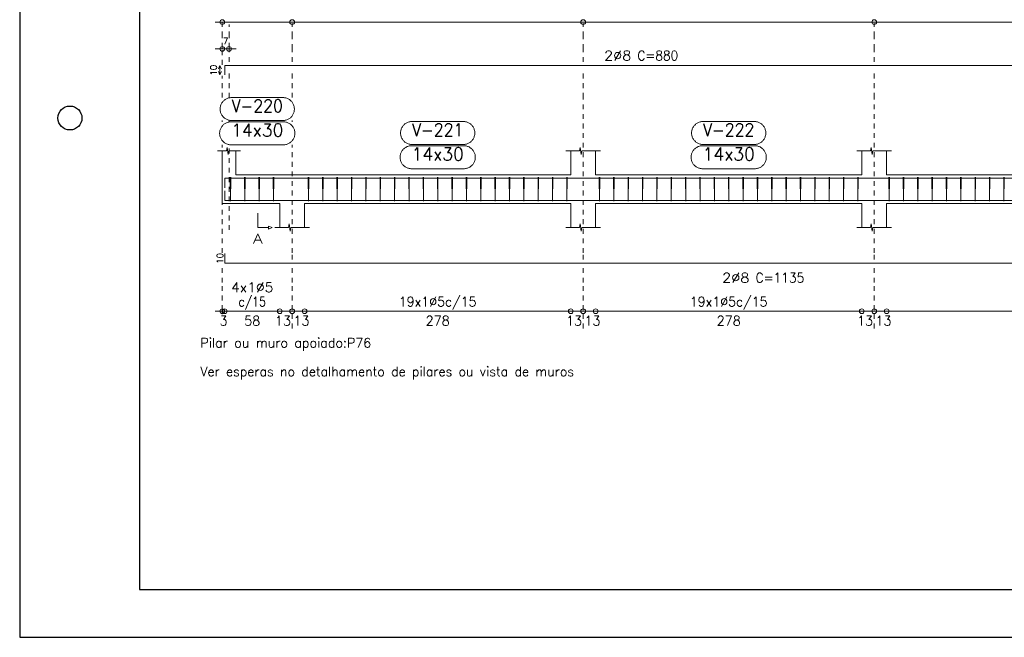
# Model space of a CAD drawing. Header units: millimetres. Extents: x -80 to 444, y 0 to 170.
# Tile 53 of 133: x 90 to 111, y 65 to 78. Entities that reach past the tile are written whole.
import ezdxf
from ezdxf.enums import TextEntityAlignment as Align

# ---------------------------------------------------------------- set-up
doc = ezdxf.new("R2010")
doc.units = ezdxf.units.MM
doc.linetypes.add('CYPE_PUNTO', pattern=[0.075, 0, -0.075])
for name, color, linetype, lineweight in [('ARM_COMPRIMENTOS', 3, 'Continuous', 0), ('ARM_DENTRO_VIGA', 4, 'Continuous', 15), ('ARM_ESTRIBOS', 3, 'Continuous', 0), ('ARM_TEXTOS', 3, 'Continuous', 0), ('COT_COTAS', 3, 'Continuous', 0), ('COT_EST', 3, 'Continuous', 0), ('COT_LIN_APOIOS', 2, 'CYPE_PUNTO', 0), ('COT_LIN_AUX_COTA', 2, 'CYPE_PUNTO', 0), ('MARCAS_PLANTA', 3, 'Continuous', 0), ('REF_ESCALA', 3, 'Continuous', 0), ('REF_NOME', 3, 'Continuous', 0), ('SEC_CONTORNOS', 2, 'Continuous', 9), ('TEXTO_REF_NOME', 3, 'Continuous', 0), ('TXT_COMP', 3, 'Continuous', 0), ('TXT_EST', 3, 'Continuous', 0)]:
    doc.layers.add(name, color=color, linetype=linetype, lineweight=lineweight)
doc.styles.add('CYPETXT', font='romans', dxfattribs={"height": 0.2})

msp = doc.modelspace()

# ---------------------------------------------------------------- linework, layer by layer
at = {"color": 2}
msp.add_lwpolyline([(90, 124.4), (90, 65), (174.1, 65), (174.1, 124.4)], close=True, dxfattribs=at)
at = {"color": 6}
msp.add_lwpolyline([(92.5, 123.4), (92.5, 66), (173.1, 66), (173.1, 123.4)], close=True, dxfattribs=at)
at = {"color": 1}
msp.add_circle((91.05, 75.85), 0.25, dxfattribs=at)
at = {"layer": 'ARM_COMPRIMENTOS'}
for p, q in [((94.1831, 76.9495), (94.1531, 76.8745)), ((94.1831, 76.9495), (94.2131, 76.8745)), ((94.1831, 76.7495), (94.1831, 76.9495)), ((94.1831, 76.7495), (94.1531, 76.8245)), ((94.1831, 76.7495), (94.2131, 76.8245))]:
    msp.add_line(p, q, dxfattribs=at)
at = {"layer": 'ARM_DENTRO_VIGA'}
for points in [[(94.2831, 76.7495), (94.2831, 76.9495), (111.6831, 76.9495)], [(94.2831, 74.393), (94.2831, 74.593), (111.6831, 74.593)], [(94.2831, 74.329), (94.2831, 74.129), (116.7831, 74.129)], [(94.2831, 73.0185), (94.2831, 72.8185), (116.7831, 72.8185)]]:
    msp.add_lwpolyline(points, dxfattribs=at)
at = {"layer": 'ARM_ESTRIBOS'}
for points in [[(94.4091, 74.562), (94.4091, 74.611), (94.4041, 74.111), (94.3991, 74.611), (94.3991, 74.581), (94.3991, 74.532)], [(94.7091, 74.562), (94.7091, 74.611), (94.7041, 74.111), (94.6991, 74.611), (94.6991, 74.581), (94.6991, 74.532)], [(95.0091, 74.562), (95.0091, 74.611), (95.0041, 74.111), (94.9991, 74.611), (94.9991, 74.581), (94.9991, 74.532)], [(95.3091, 74.562), (95.3091, 74.611), (95.3041, 74.111), (95.2991, 74.611), (95.2991, 74.581), (95.2991, 74.532)], [(96.0391, 74.562), (96.0391, 74.611), (96.0341, 74.111), (96.0291, 74.611), (96.0291, 74.581), (96.0291, 74.532)], [(96.3391, 74.562), (96.3391, 74.611), (96.3341, 74.111), (96.3291, 74.611), (96.3291, 74.581), (96.3291, 74.532)], [(96.6391, 74.562), (96.6391, 74.611), (96.6341, 74.111), (96.6291, 74.611), (96.6291, 74.581), (96.6291, 74.532)], [(96.9391, 74.562), (96.9391, 74.611), (96.9341, 74.111), (96.9291, 74.611), (96.9291, 74.581), (96.9291, 74.532)], [(97.2391, 74.562), (97.2391, 74.611), (97.2341, 74.111), (97.2291, 74.611), (97.2291, 74.581), (97.2291, 74.532)], [(97.5391, 74.562), (97.5391, 74.611), (97.5341, 74.111), (97.5291, 74.611), (97.5291, 74.581), (97.5291, 74.532)], [(97.8391, 74.562), (97.8391, 74.611), (97.8341, 74.111), (97.8291, 74.611), (97.8291, 74.581), (97.8291, 74.532)], [(98.1391, 74.562), (98.1391, 74.611), (98.1341, 74.111), (98.1291, 74.611), (98.1291, 74.581), (98.1291, 74.532)], [(98.4391, 74.562), (98.4391, 74.611), (98.4341, 74.111), (98.4291, 74.611), (98.4291, 74.581), (98.4291, 74.532)], [(98.7391, 74.562), (98.7391, 74.611), (98.7341, 74.111), (98.7291, 74.611), (98.7291, 74.581), (98.7291, 74.532)], [(99.0391, 74.562), (99.0391, 74.611), (99.0341, 74.111), (99.0291, 74.611), (99.0291, 74.581), (99.0291, 74.532)], [(99.3391, 74.562), (99.3391, 74.611), (99.3341, 74.111), (99.3291, 74.611), (99.3291, 74.581), (99.3291, 74.532)], [(99.6391, 74.562), (99.6391, 74.611), (99.6341, 74.111), (99.6291, 74.611), (99.6291, 74.581), (99.6291, 74.532)], [(99.9391, 74.562), (99.9391, 74.611), (99.9341, 74.111), (99.9291, 74.611), (99.9291, 74.581), (99.9291, 74.532)], [(100.2391, 74.562), (100.2391, 74.611), (100.2341, 74.111), (100.2291, 74.611), (100.2291, 74.581), (100.2291, 74.532)], [(100.5391, 74.562), (100.5391, 74.611), (100.5341, 74.111), (100.5291, 74.611), (100.5291, 74.581), (100.5291, 74.532)], [(100.8391, 74.562), (100.8391, 74.611), (100.8341, 74.111), (100.8291, 74.611), (100.8291, 74.581), (100.8291, 74.532)], [(101.1391, 74.562), (101.1391, 74.611), (101.1341, 74.111), (101.1291, 74.611), (101.1291, 74.581), (101.1291, 74.532)], [(101.4391, 74.562), (101.4391, 74.611), (101.4341, 74.111), (101.4291, 74.611), (101.4291, 74.581), (101.4291, 74.532)], [(102.1191, 74.562), (102.1191, 74.611), (102.1141, 74.111), (102.1091, 74.611), (102.1091, 74.581), (102.1091, 74.532)], [(102.4191, 74.562), (102.4191, 74.611), (102.4141, 74.111), (102.4091, 74.611), (102.4091, 74.581), (102.4091, 74.532)], [(102.7191, 74.562), (102.7191, 74.611), (102.7141, 74.111), (102.7091, 74.611), (102.7091, 74.581), (102.7091, 74.532)], [(103.0191, 74.562), (103.0191, 74.611), (103.0141, 74.111), (103.0091, 74.611), (103.0091, 74.581), (103.0091, 74.532)], [(103.3191, 74.562), (103.3191, 74.611), (103.3141, 74.111), (103.3091, 74.611), (103.3091, 74.581), (103.3091, 74.532)], [(103.6191, 74.562), (103.6191, 74.611), (103.6141, 74.111), (103.6091, 74.611), (103.6091, 74.581), (103.6091, 74.532)], [(103.9191, 74.562), (103.9191, 74.611), (103.9141, 74.111), (103.9091, 74.611), (103.9091, 74.581), (103.9091, 74.532)], [(104.2191, 74.562), (104.2191, 74.611), (104.2141, 74.111), (104.2091, 74.611), (104.2091, 74.581), (104.2091, 74.532)], [(104.5191, 74.562), (104.5191, 74.611), (104.5141, 74.111), (104.5091, 74.611), (104.5091, 74.581), (104.5091, 74.532)], [(104.8191, 74.562), (104.8191, 74.611), (104.8141, 74.111), (104.8091, 74.611), (104.8091, 74.581), (104.8091, 74.532)], [(105.1191, 74.562), (105.1191, 74.611), (105.1141, 74.111), (105.1091, 74.611), (105.1091, 74.581), (105.1091, 74.532)], [(105.4191, 74.562), (105.4191, 74.611), (105.4141, 74.111), (105.4091, 74.611), (105.4091, 74.581), (105.4091, 74.532)], [(105.7191, 74.562), (105.7191, 74.611), (105.7141, 74.111), (105.7091, 74.611), (105.7091, 74.581), (105.7091, 74.532)], [(106.0191, 74.562), (106.0191, 74.611), (106.0141, 74.111), (106.0091, 74.611), (106.0091, 74.581), (106.0091, 74.532)], [(106.3191, 74.562), (106.3191, 74.611), (106.3141, 74.111), (106.3091, 74.611), (106.3091, 74.581), (106.3091, 74.532)], [(106.6191, 74.562), (106.6191, 74.611), (106.6141, 74.111), (106.6091, 74.611), (106.6091, 74.581), (106.6091, 74.532)], [(106.9191, 74.562), (106.9191, 74.611), (106.9141, 74.111), (106.9091, 74.611), (106.9091, 74.581), (106.9091, 74.532)], [(107.2191, 74.562), (107.2191, 74.611), (107.2141, 74.111), (107.2091, 74.611), (107.2091, 74.581), (107.2091, 74.532)], [(107.5191, 74.562), (107.5191, 74.611), (107.5141, 74.111), (107.5091, 74.611), (107.5091, 74.581), (107.5091, 74.532)], [(108.1691, 74.562), (108.1691, 74.611), (108.1641, 74.111), (108.1591, 74.611), (108.1591, 74.581), (108.1591, 74.532)], [(108.4691, 74.562), (108.4691, 74.611), (108.4641, 74.111), (108.4591, 74.611), (108.4591, 74.581), (108.4591, 74.532)], [(108.7691, 74.562), (108.7691, 74.611), (108.7641, 74.111), (108.7591, 74.611), (108.7591, 74.581), (108.7591, 74.532)], [(109.0691, 74.562), (109.0691, 74.611), (109.0641, 74.111), (109.0591, 74.611), (109.0591, 74.581), (109.0591, 74.532)], [(109.3691, 74.562), (109.3691, 74.611), (109.3641, 74.111), (109.3591, 74.611), (109.3591, 74.581), (109.3591, 74.532)], [(109.6691, 74.562), (109.6691, 74.611), (109.6641, 74.111), (109.6591, 74.611), (109.6591, 74.581), (109.6591, 74.532)], [(109.9691, 74.562), (109.9691, 74.611), (109.9641, 74.111), (109.9591, 74.611), (109.9591, 74.581), (109.9591, 74.532)], [(110.2691, 74.562), (110.2691, 74.611), (110.2641, 74.111), (110.2591, 74.611), (110.2591, 74.581), (110.2591, 74.532)], [(110.5691, 74.562), (110.5691, 74.611), (110.5641, 74.111), (110.5591, 74.611), (110.5591, 74.581), (110.5591, 74.532)]]:
    msp.add_lwpolyline(points, dxfattribs=at)
at = {"layer": 'COT_COTAS'}
msp.add_line((94.0831, 77.2945), (94.5231, 77.2945), dxfattribs=at)
msp.add_lwpolyline([(94.0831, 77.8545), (95.6931, 77.8545), (101.7731, 77.8545), (107.8531, 77.8545), (116.5731, 77.8545), (125.1731, 77.8545), (133.6531, 77.8545), (142.6631, 77.8545)], dxfattribs=at)
for centre in [(94.2331, 77.8545), (95.6931, 77.8545), (101.7731, 77.8545), (107.8531, 77.8545), (94.2331, 77.2945), (94.3731, 77.2945)]:
    msp.add_circle(centre, 0.05, dxfattribs=at)
at = {"layer": 'COT_EST'}
msp.add_lwpolyline([(94.0831, 71.8135), (94.2831, 71.8135), (95.4331, 71.8135), (95.6931, 71.8135), (95.9531, 71.8135), (101.5131, 71.8135), (101.7731, 71.8135), (102.0331, 71.8135), (107.5931, 71.8135), (107.8531, 71.8135), (108.1131, 71.8135), (116.3131, 71.8135), (116.5731, 71.8135), (116.8331, 71.8135), (124.9131, 71.8135), (125.1731, 71.8135), (125.4331, 71.8135), (133.3931, 71.8135), (133.6531, 71.8135), (133.9131, 71.8135), (141.9931, 71.8135), (142.6631, 71.8135)], dxfattribs=at)
for centre in [(94.2331, 71.8135), (94.2831, 71.8135), (95.4331, 71.8135), (95.6931, 71.8135), (95.9531, 71.8135), (101.5131, 71.8135), (101.7731, 71.8135), (102.0331, 71.8135), (107.5931, 71.8135), (107.8531, 71.8135), (108.1131, 71.8135)]:
    msp.add_circle(centre, 0.05, dxfattribs=at)
at = {"layer": 'COT_LIN_APOIOS'}
for p, q in [((94.2331, 76.277), (94.2331, 76.7345)), ((95.6931, 76.277), (95.6931, 76.8745)), ((94.2331, 75.771), (94.2331, 75.797)), ((95.6931, 75.771), (95.6931, 75.797)), ((94.2331, 73.0335), (94.2331, 75.291)), ((95.6931, 71.4535), (95.6931, 71.7885)), ((101.7731, 71.4535), (101.7731, 71.7885)), ((107.8531, 71.4535), (107.8531, 71.7885))]:
    msp.add_line(p, q, dxfattribs=at)
for points in [[(94.2331, 76.9645), (94.2331, 77.2945), (94.2331, 77.3195), (94.2331, 77.5545), (94.2331, 77.8295), (94.2331, 77.8545)], [(95.6931, 77.0245), (95.6931, 77.2945), (95.6931, 77.5545), (95.6931, 77.8295)], [(101.7731, 77.0245), (101.7731, 77.2945), (101.7731, 77.5545), (101.7731, 77.8295)], [(107.8531, 77.0245), (107.8531, 77.2945), (107.8531, 77.5545), (107.8531, 77.8295)], [(101.7731, 72.8935), (101.7731, 73.0335), (101.7731, 76.277), (101.7731, 76.8745)], [(107.8531, 72.8935), (107.8531, 73.0335), (107.8531, 76.277), (107.8531, 76.8745)], [(95.6931, 72.8935), (95.6931, 73.0335), (95.6931, 75.291)], [(94.2331, 71.7535), (94.2331, 71.7885), (94.2331, 71.8385), (94.2331, 72.4135), (94.2331, 72.8035)], [(95.6931, 71.8385), (95.6931, 72.4135), (95.6931, 72.7435)], [(101.7731, 71.8385), (101.7731, 72.4135), (101.7731, 72.7435)], [(107.8531, 71.8385), (107.8531, 72.4135), (107.8531, 72.7435)]]:
    msp.add_lwpolyline(points, dxfattribs=at)
at = {"layer": 'COT_LIN_AUX_COTA'}
for p, q in [((94.3731, 76.277), (94.3731, 76.8745)), ((94.3731, 75.771), (94.3731, 75.797)), ((94.3731, 73.511), (94.3731, 75.291))]:
    msp.add_line(p, q, dxfattribs=at)
msp.add_lwpolyline([(94.3731, 77.0245), (94.3731, 77.2945), (94.3731, 77.3195), (94.3731, 77.5545), (94.3731, 77.8045)], dxfattribs=at)
at = {"layer": 'MARCAS_PLANTA'}
msp.add_lwpolyline([(94.9731, 73.861), (94.9731, 73.561), (95.1981, 73.561), (95.1981, 73.591), (95.2731, 73.561), (95.1981, 73.531), (95.1981, 73.561)], dxfattribs=at)
at = {"layer": 'REF_NOME'}
for points in [[(95.4991, 76.277), (95.5151, 76.2765), (95.5311, 76.2748), (95.5469, 76.2722), (95.5625, 76.2685), (95.5778, 76.2637), (95.5928, 76.2579), (95.6074, 76.2512), (95.6214, 76.2435), (95.6349, 76.2349), (95.6478, 76.2253), (95.6601, 76.215), (95.6716, 76.2038), (95.6824, 76.1919), (95.6923, 76.1794), (95.7014, 76.1661), (95.7096, 76.1523), (95.7168, 76.138), (95.7231, 76.1232), (95.7283, 76.1081), (95.7326, 76.0926), (95.7358, 76.0769), (95.7379, 76.061), (95.739, 76.045), (95.739, 76.029), (95.7379, 76.013), (95.7358, 75.9971), (95.7326, 75.9814), (95.7283, 75.9659), (95.7231, 75.9507), (95.7168, 75.936), (95.7096, 75.9216), (95.7014, 75.9078), (95.6923, 75.8946), (95.6824, 75.882), (95.6716, 75.8701), (95.6601, 75.859), (95.6478, 75.8486), (95.6349, 75.8391), (95.6214, 75.8305), (95.6074, 75.8228), (95.5928, 75.816), (95.5778, 75.8103), (95.5625, 75.8055), (95.5469, 75.8018), (95.5311, 75.7991), (95.5151, 75.7975), (95.4991, 75.797), (94.4271, 75.797), (94.4111, 75.7975), (94.3951, 75.7991), (94.3793, 75.8018), (94.3637, 75.8055), (94.3484, 75.8103), (94.3334, 75.816), (94.3189, 75.8228), (94.3048, 75.8305), (94.2913, 75.8391), (94.2784, 75.8486), (94.2661, 75.859), (94.2546, 75.8701), (94.2438, 75.882), (94.2339, 75.8946), (94.2248, 75.9078), (94.2166, 75.9216), (94.2094, 75.936), (94.2031, 75.9507), (94.1979, 75.9659), (94.1936, 75.9814), (94.1905, 75.9971), (94.1883, 76.013), (94.1872, 76.029), (94.1872, 76.045), (94.1883, 76.061), (94.1905, 76.0769), (94.1936, 76.0926), (94.1979, 76.1081), (94.2031, 76.1232), (94.2094, 76.138), (94.2166, 76.1523), (94.2248, 76.1661), (94.2339, 76.1794), (94.2438, 76.1919), (94.2546, 76.2038), (94.2661, 76.215), (94.2784, 76.2253), (94.2913, 76.2349), (94.3048, 76.2435), (94.3189, 76.2512), (94.3334, 76.2579), (94.3484, 76.2637), (94.3637, 76.2685), (94.3793, 76.2722), (94.3951, 76.2748), (94.4111, 76.2765), (94.4271, 76.277), (95.4991, 76.277)], [(95.5091, 75.771), (95.5251, 75.7705), (95.5411, 75.7688), (95.5569, 75.7662), (95.5725, 75.7625), (95.5878, 75.7577), (95.6028, 75.7519), (95.6174, 75.7452), (95.6314, 75.7375), (95.6449, 75.7289), (95.6578, 75.7193), (95.6701, 75.709), (95.6816, 75.6978), (95.6924, 75.6859), (95.7023, 75.6734), (95.7114, 75.6601), (95.7196, 75.6463), (95.7268, 75.632), (95.7331, 75.6172), (95.7383, 75.6021), (95.7426, 75.5866), (95.7458, 75.5709), (95.7479, 75.555), (95.749, 75.539), (95.749, 75.523), (95.7479, 75.507), (95.7458, 75.4911), (95.7426, 75.4754), (95.7383, 75.4599), (95.7331, 75.4447), (95.7268, 75.43), (95.7196, 75.4156), (95.7114, 75.4018), (95.7023, 75.3886), (95.6924, 75.376), (95.6816, 75.3641), (95.6701, 75.353), (95.6578, 75.3426), (95.6449, 75.3331), (95.6314, 75.3245), (95.6174, 75.3168), (95.6028, 75.31), (95.5878, 75.3043), (95.5725, 75.2995), (95.5569, 75.2958), (95.5411, 75.2931), (95.5251, 75.2915), (95.5091, 75.291), (94.4171, 75.291), (94.4011, 75.2915), (94.3851, 75.2931), (94.3693, 75.2958), (94.3537, 75.2995), (94.3384, 75.3043), (94.3234, 75.31), (94.3089, 75.3168), (94.2948, 75.3245), (94.2813, 75.3331), (94.2684, 75.3426), (94.2561, 75.353), (94.2446, 75.3641), (94.2338, 75.376), (94.2239, 75.3886), (94.2148, 75.4018), (94.2066, 75.4156), (94.1994, 75.43), (94.1931, 75.4447), (94.1879, 75.4599), (94.1836, 75.4754), (94.1805, 75.4911), (94.1783, 75.507), (94.1772, 75.523), (94.1772, 75.539), (94.1783, 75.555), (94.1805, 75.5709), (94.1836, 75.5866), (94.1879, 75.6021), (94.1931, 75.6172), (94.1994, 75.632), (94.2066, 75.6463), (94.2148, 75.6601), (94.2239, 75.6734), (94.2338, 75.6859), (94.2446, 75.6978), (94.2561, 75.709), (94.2684, 75.7193), (94.2813, 75.7289), (94.2948, 75.7375), (94.3089, 75.7452), (94.3234, 75.7519), (94.3384, 75.7577), (94.3537, 75.7625), (94.3693, 75.7662), (94.3851, 75.7688), (94.4011, 75.7705), (94.4171, 75.771), (95.5091, 75.771)], [(99.2691, 75.777), (99.2851, 75.7765), (99.3011, 75.7748), (99.3169, 75.7722), (99.3325, 75.7685), (99.3478, 75.7637), (99.3628, 75.7579), (99.3774, 75.7512), (99.3914, 75.7435), (99.4049, 75.7349), (99.4178, 75.7253), (99.4301, 75.715), (99.4416, 75.7038), (99.4524, 75.6919), (99.4623, 75.6794), (99.4714, 75.6661), (99.4796, 75.6523), (99.4868, 75.638), (99.4931, 75.6232), (99.4983, 75.6081), (99.5026, 75.5926), (99.5058, 75.5769), (99.5079, 75.561), (99.509, 75.545), (99.509, 75.529), (99.5079, 75.513), (99.5058, 75.4971), (99.5026, 75.4814), (99.4983, 75.4659), (99.4931, 75.4507), (99.4868, 75.436), (99.4796, 75.4216), (99.4714, 75.4078), (99.4623, 75.3946), (99.4524, 75.382), (99.4416, 75.3701), (99.4301, 75.359), (99.4178, 75.3486), (99.4049, 75.3391), (99.3914, 75.3305), (99.3774, 75.3228), (99.3628, 75.316), (99.3478, 75.3103), (99.3325, 75.3055), (99.3169, 75.3018), (99.3011, 75.2991), (99.2851, 75.2975), (99.2691, 75.297), (98.1971, 75.297), (98.1811, 75.2975), (98.1651, 75.2991), (98.1493, 75.3018), (98.1337, 75.3055), (98.1184, 75.3103), (98.1034, 75.316), (98.0889, 75.3228), (98.0748, 75.3305), (98.0613, 75.3391), (98.0484, 75.3486), (98.0361, 75.359), (98.0246, 75.3701), (98.0138, 75.382), (98.0039, 75.3946), (97.9948, 75.4078), (97.9866, 75.4216), (97.9794, 75.436), (97.9731, 75.4507), (97.9679, 75.4659), (97.9636, 75.4814), (97.9605, 75.4971), (97.9583, 75.513), (97.9572, 75.529), (97.9572, 75.545), (97.9583, 75.561), (97.9605, 75.5769), (97.9636, 75.5926), (97.9679, 75.6081), (97.9731, 75.6232), (97.9794, 75.638), (97.9866, 75.6523), (97.9948, 75.6661), (98.0039, 75.6794), (98.0138, 75.6919), (98.0246, 75.7038), (98.0361, 75.715), (98.0484, 75.7253), (98.0613, 75.7349), (98.0748, 75.7435), (98.0889, 75.7512), (98.1034, 75.7579), (98.1184, 75.7637), (98.1337, 75.7685), (98.1493, 75.7722), (98.1651, 75.7748), (98.1811, 75.7765), (98.1971, 75.777), (99.2691, 75.777)], [(105.3491, 75.777), (105.3651, 75.7765), (105.3811, 75.7748), (105.3969, 75.7722), (105.4125, 75.7685), (105.4278, 75.7637), (105.4428, 75.7579), (105.4574, 75.7512), (105.4714, 75.7435), (105.4849, 75.7349), (105.4978, 75.7253), (105.5101, 75.715), (105.5216, 75.7038), (105.5324, 75.6919), (105.5423, 75.6794), (105.5514, 75.6661), (105.5596, 75.6523), (105.5668, 75.638), (105.5731, 75.6232), (105.5783, 75.6081), (105.5826, 75.5926), (105.5858, 75.5769), (105.5879, 75.561), (105.589, 75.545), (105.589, 75.529), (105.5879, 75.513), (105.5858, 75.4971), (105.5826, 75.4814), (105.5783, 75.4659), (105.5731, 75.4507), (105.5668, 75.436), (105.5596, 75.4216), (105.5514, 75.4078), (105.5423, 75.3946), (105.5324, 75.382), (105.5216, 75.3701), (105.5101, 75.359), (105.4978, 75.3486), (105.4849, 75.3391), (105.4714, 75.3305), (105.4574, 75.3228), (105.4428, 75.316), (105.4278, 75.3103), (105.4125, 75.3055), (105.3969, 75.3018), (105.3811, 75.2991), (105.3651, 75.2975), (105.3491, 75.297), (104.2771, 75.297), (104.2611, 75.2975), (104.2451, 75.2991), (104.2293, 75.3018), (104.2137, 75.3055), (104.1984, 75.3103), (104.1834, 75.316), (104.1689, 75.3228), (104.1548, 75.3305), (104.1413, 75.3391), (104.1284, 75.3486), (104.1161, 75.359), (104.1046, 75.3701), (104.0938, 75.382), (104.0839, 75.3946), (104.0748, 75.4078), (104.0666, 75.4216), (104.0594, 75.436), (104.0531, 75.4507), (104.0479, 75.4659), (104.0436, 75.4814), (104.0405, 75.4971), (104.0383, 75.513), (104.0372, 75.529), (104.0372, 75.545), (104.0383, 75.561), (104.0405, 75.5769), (104.0436, 75.5926), (104.0479, 75.6081), (104.0531, 75.6232), (104.0594, 75.638), (104.0666, 75.6523), (104.0748, 75.6661), (104.0839, 75.6794), (104.0938, 75.6919), (104.1046, 75.7038), (104.1161, 75.715), (104.1284, 75.7253), (104.1413, 75.7349), (104.1548, 75.7435), (104.1689, 75.7512), (104.1834, 75.7579), (104.1984, 75.7637), (104.2137, 75.7685), (104.2293, 75.7722), (104.2451, 75.7748), (104.2611, 75.7765), (104.2771, 75.777), (105.3491, 75.777)], [(99.2791, 75.271), (99.2951, 75.2705), (99.3111, 75.2688), (99.3269, 75.2662), (99.3425, 75.2625), (99.3578, 75.2577), (99.3728, 75.2519), (99.3874, 75.2452), (99.4014, 75.2375), (99.4149, 75.2289), (99.4278, 75.2193), (99.4401, 75.209), (99.4516, 75.1978), (99.4624, 75.1859), (99.4723, 75.1734), (99.4814, 75.1601), (99.4896, 75.1463), (99.4968, 75.132), (99.5031, 75.1172), (99.5083, 75.1021), (99.5126, 75.0866), (99.5158, 75.0709), (99.5179, 75.055), (99.519, 75.039), (99.519, 75.023), (99.5179, 75.007), (99.5158, 74.9911), (99.5126, 74.9754), (99.5083, 74.9599), (99.5031, 74.9447), (99.4968, 74.93), (99.4896, 74.9156), (99.4814, 74.9018), (99.4723, 74.8886), (99.4624, 74.876), (99.4516, 74.8641), (99.4401, 74.853), (99.4278, 74.8426), (99.4149, 74.8331), (99.4014, 74.8245), (99.3874, 74.8168), (99.3728, 74.81), (99.3578, 74.8043), (99.3425, 74.7995), (99.3269, 74.7958), (99.3111, 74.7931), (99.2951, 74.7915), (99.2791, 74.791), (98.1871, 74.791), (98.1711, 74.7915), (98.1551, 74.7931), (98.1393, 74.7958), (98.1237, 74.7995), (98.1084, 74.8043), (98.0934, 74.81), (98.0789, 74.8168), (98.0648, 74.8245), (98.0513, 74.8331), (98.0384, 74.8426), (98.0261, 74.853), (98.0146, 74.8641), (98.0038, 74.876), (97.9939, 74.8886), (97.9848, 74.9018), (97.9766, 74.9156), (97.9694, 74.93), (97.9631, 74.9447), (97.9579, 74.9599), (97.9536, 74.9754), (97.9505, 74.9911), (97.9483, 75.007), (97.9472, 75.023), (97.9472, 75.039), (97.9483, 75.055), (97.9505, 75.0709), (97.9536, 75.0866), (97.9579, 75.1021), (97.9631, 75.1172), (97.9694, 75.132), (97.9766, 75.1463), (97.9848, 75.1601), (97.9939, 75.1734), (98.0038, 75.1859), (98.0146, 75.1978), (98.0261, 75.209), (98.0384, 75.2193), (98.0513, 75.2289), (98.0648, 75.2375), (98.0789, 75.2452), (98.0934, 75.2519), (98.1084, 75.2577), (98.1237, 75.2625), (98.1393, 75.2662), (98.1551, 75.2688), (98.1711, 75.2705), (98.1871, 75.271), (99.2791, 75.271)], [(105.3591, 75.271), (105.3751, 75.2705), (105.3911, 75.2688), (105.4069, 75.2662), (105.4225, 75.2625), (105.4378, 75.2577), (105.4528, 75.2519), (105.4674, 75.2452), (105.4814, 75.2375), (105.4949, 75.2289), (105.5078, 75.2193), (105.5201, 75.209), (105.5316, 75.1978), (105.5424, 75.1859), (105.5523, 75.1734), (105.5614, 75.1601), (105.5696, 75.1463), (105.5768, 75.132), (105.5831, 75.1172), (105.5883, 75.1021), (105.5926, 75.0866), (105.5958, 75.0709), (105.5979, 75.055), (105.599, 75.039), (105.599, 75.023), (105.5979, 75.007), (105.5958, 74.9911), (105.5926, 74.9754), (105.5883, 74.9599), (105.5831, 74.9447), (105.5768, 74.93), (105.5696, 74.9156), (105.5614, 74.9018), (105.5523, 74.8886), (105.5424, 74.876), (105.5316, 74.8641), (105.5201, 74.853), (105.5078, 74.8426), (105.4949, 74.8331), (105.4814, 74.8245), (105.4674, 74.8168), (105.4528, 74.81), (105.4378, 74.8043), (105.4225, 74.7995), (105.4069, 74.7958), (105.3911, 74.7931), (105.3751, 74.7915), (105.3591, 74.791), (104.2671, 74.791), (104.2511, 74.7915), (104.2351, 74.7931), (104.2193, 74.7958), (104.2037, 74.7995), (104.1884, 74.8043), (104.1734, 74.81), (104.1589, 74.8168), (104.1448, 74.8245), (104.1313, 74.8331), (104.1184, 74.8426), (104.1061, 74.853), (104.0946, 74.8641), (104.0838, 74.876), (104.0739, 74.8886), (104.0648, 74.9018), (104.0566, 74.9156), (104.0494, 74.93), (104.0431, 74.9447), (104.0379, 74.9599), (104.0336, 74.9754), (104.0305, 74.9911), (104.0283, 75.007), (104.0272, 75.023), (104.0272, 75.039), (104.0283, 75.055), (104.0305, 75.0709), (104.0336, 75.0866), (104.0379, 75.1021), (104.0431, 75.1172), (104.0494, 75.132), (104.0566, 75.1463), (104.0648, 75.1601), (104.0739, 75.1734), (104.0838, 75.1859), (104.0946, 75.1978), (104.1061, 75.209), (104.1184, 75.2193), (104.1313, 75.2289), (104.1448, 75.2375), (104.1589, 75.2452), (104.1734, 75.2519), (104.1884, 75.2577), (104.2037, 75.2625), (104.2193, 75.2662), (104.2351, 75.2688), (104.2511, 75.2705), (104.2671, 75.271), (105.3591, 75.271)]]:
    msp.add_lwpolyline(points, close=True, dxfattribs=at)
at = {"layer": 'SEC_CONTORNOS'}
for p, q in [((94.5131, 74.661), (94.5131, 75.161)), ((101.5131, 74.661), (101.5131, 75.161)), ((102.0331, 74.661), (102.0331, 75.161)), ((107.5931, 74.661), (107.5931, 75.161)), ((108.1131, 74.661), (108.1131, 75.161)), ((94.2331, 74.061), (94.2331, 74.661)), ((102.0331, 74.661), (107.5931, 74.661)), ((108.1131, 74.661), (116.3131, 74.661)), ((94.2331, 74.061), (94.5131, 74.061)), ((95.4331, 73.561), (95.4331, 74.061)), ((95.9531, 74.061), (101.5131, 74.061)), ((95.9531, 73.561), (95.9531, 74.061)), ((101.5131, 73.561), (101.5131, 74.061)), ((102.0331, 74.061), (107.5931, 74.061)), ((102.0331, 73.561), (102.0331, 74.061)), ((107.5931, 73.561), (107.5931, 74.061)), ((108.1131, 74.061), (116.3131, 74.061)), ((108.1131, 73.561), (108.1131, 74.061))]:
    msp.add_line(p, q, dxfattribs=at)
for points in [[(94.1331, 75.161), (94.3201, 75.161), (94.3326, 75.236), (94.3576, 75.086), (94.3701, 75.161), (94.6131, 75.161)], [(94.2331, 74.061), (94.2331, 74.661), (94.2331, 75.161)], [(101.4131, 75.161), (101.6961, 75.161), (101.7086, 75.236), (101.7336, 75.086), (101.7461, 75.161), (102.1331, 75.161)], [(107.4931, 75.161), (107.7761, 75.161), (107.7886, 75.236), (107.8136, 75.086), (107.8261, 75.161), (108.2131, 75.161)], [(94.5131, 74.661), (95.4331, 74.661), (95.6931, 74.661)], [(95.4331, 74.661), (95.6931, 74.661), (95.9531, 74.661)], [(95.6931, 74.661), (95.9531, 74.661), (101.5131, 74.661)], [(94.2331, 74.061), (94.5131, 74.061), (95.4331, 74.061)], [(95.3331, 73.561), (95.6161, 73.561), (95.6286, 73.636), (95.6536, 73.486), (95.6661, 73.561), (96.0531, 73.561)], [(101.4131, 73.561), (101.6961, 73.561), (101.7086, 73.636), (101.7336, 73.486), (101.7461, 73.561), (102.1331, 73.561)], [(107.4931, 73.561), (107.7761, 73.561), (107.7886, 73.636), (107.8136, 73.486), (107.8261, 73.561), (108.2131, 73.561)]]:
    msp.add_lwpolyline(points, dxfattribs=at)

# ---------------------------------------------------------------- texts
at = {"layer": 'ARM_COMPRIMENTOS', "style": 'CYPETXT', "width": 0.953514}
for p, p2 in [((94.1164, 76.7375), (94.1164, 76.9615)), ((94.2498, 72.8065), (94.2498, 73.0305))]:
    msp.add_text('10', height=0.13333, rotation=90, dxfattribs=at).set_placement(p, p2, align=Align.FIT)
at = {"layer": 'ARM_TEXTOS', "style": 'CYPETXT', "width": 1.06875}
for p, p2 in [((102.2091, 77.0545), (102.7791, 77.0545)), ((104.6751, 72.4135), (105.2451, 72.4135))]:
    msp.add_text('2%%c8', height=0.2, dxfattribs=at).set_placement(p, p2, align=Align.FIT)
at = {"layer": 'COT_COTAS', "style": 'CYPETXT', "width": 1.037647}
msp.add_text('7', height=0.1333, dxfattribs=at).set_placement((94.2471, 77.3945), (94.3591, 77.3945), align=Align.FIT)
at = {"layer": 'COT_EST', "style": 'CYPETXT'}
for s, width, p, p2 in [('3', 1.037647, (94.1741, 71.5135), (94.3421, 71.5135)), ('58', 0.953514, (94.6901, 71.5135), (95.0261, 71.5135)), ('13', 0.953514, (95.3321, 71.5135), (95.6681, 71.5135)), ('13', 0.953514, (95.7181, 71.5135), (96.0541, 71.5135)), ('278', 0.928421, (98.4811, 71.5135), (98.9851, 71.5135)), ('13', 0.953514, (101.4121, 71.5135), (101.7481, 71.5135)), ('13', 0.953514, (101.7981, 71.5135), (102.1341, 71.5135)), ('278', 0.928421, (104.5611, 71.5135), (105.0651, 71.5135)), ('13', 0.953514, (107.4921, 71.5135), (107.8281, 71.5135)), ('13', 0.953514, (107.8781, 71.5135), (108.2141, 71.5135))]:
    msp.add_text(s, height=0.2, dxfattribs=dict(at, width=width)).set_placement(p, p2, align=Align.FIT)
at = {"layer": 'MARCAS_PLANTA', "style": 'CYPETXT', "width": 1.241471}
msp.add_text('A', height=0.2, dxfattribs=at).set_placement((94.8726, 73.231), (95.0736, 73.231), align=Align.FIT)
at = {"layer": 'REF_ESCALA', "style": 'CYPETXT'}
for s, width, p, p2 in [('Pilar ou muro apoiado:P76', 0.85, (93.7751, 71.0535), (97.3451, 71.0535)), ('Ver esperas no detalhamento de pilares ou vista de muros', 0.827909, (93.7751, 70.4535), (101.5811, 70.4535))]:
    msp.add_text(s, height=0.2, dxfattribs=dict(at, width=width)).set_placement(p, p2, align=Align.FIT)
at = {"layer": 'TEXTO_REF_NOME', "style": 'CYPETXT'}
for s, width, p, p2 in [('V-220', 0.835842, (94.4271, 75.9703), (95.4991, 75.9703)), ('14x30', 0.91484, (94.4171, 75.4643), (95.5091, 75.4643)), ('V-221', 0.888632, (98.1971, 75.4703), (99.2691, 75.4703)), ('V-222', 0.835842, (104.2771, 75.4703), (105.3491, 75.4703)), ('14x30', 0.91484, (98.1871, 74.9643), (99.2791, 74.9643)), ('14x30', 0.91484, (104.2671, 74.9643), (105.3591, 74.9643))]:
    msp.add_text(s, height=0.26667, dxfattribs=dict(at, width=width)).set_placement(p, p2, align=Align.FIT)
at = {"layer": 'TXT_COMP', "style": 'CYPETXT'}
for s, width, p, p2 in [(' C=880', 0.82152, (102.7791, 77.0545), (103.7571, 77.0545)), (' C=1135', 0.829862, (105.2451, 72.4135), (106.3911, 72.4135))]:
    msp.add_text(s, height=0.2, dxfattribs=dict(at, width=width)).set_placement(p, p2, align=Align.FIT)
at = {"layer": 'TXT_EST', "style": 'CYPETXT'}
for s, width, p, p2 in [('4x1%%c5', 0.999194, (94.4156, 72.2135), (95.3006, 72.2135)), ('c/15', 0.777273, (94.5731, 71.9135), (95.1431, 71.9135)), ('19x1%%c5c/15', 0.882979, (97.9216, 71.9135), (99.5446, 71.9135)), ('19x1%%c5c/15', 0.882979, (104.0016, 71.9135), (105.6246, 71.9135))]:
    msp.add_text(s, height=0.2, dxfattribs=dict(at, width=width)).set_placement(p, p2, align=Align.FIT)

doc.saveas('drawing.dxf')
